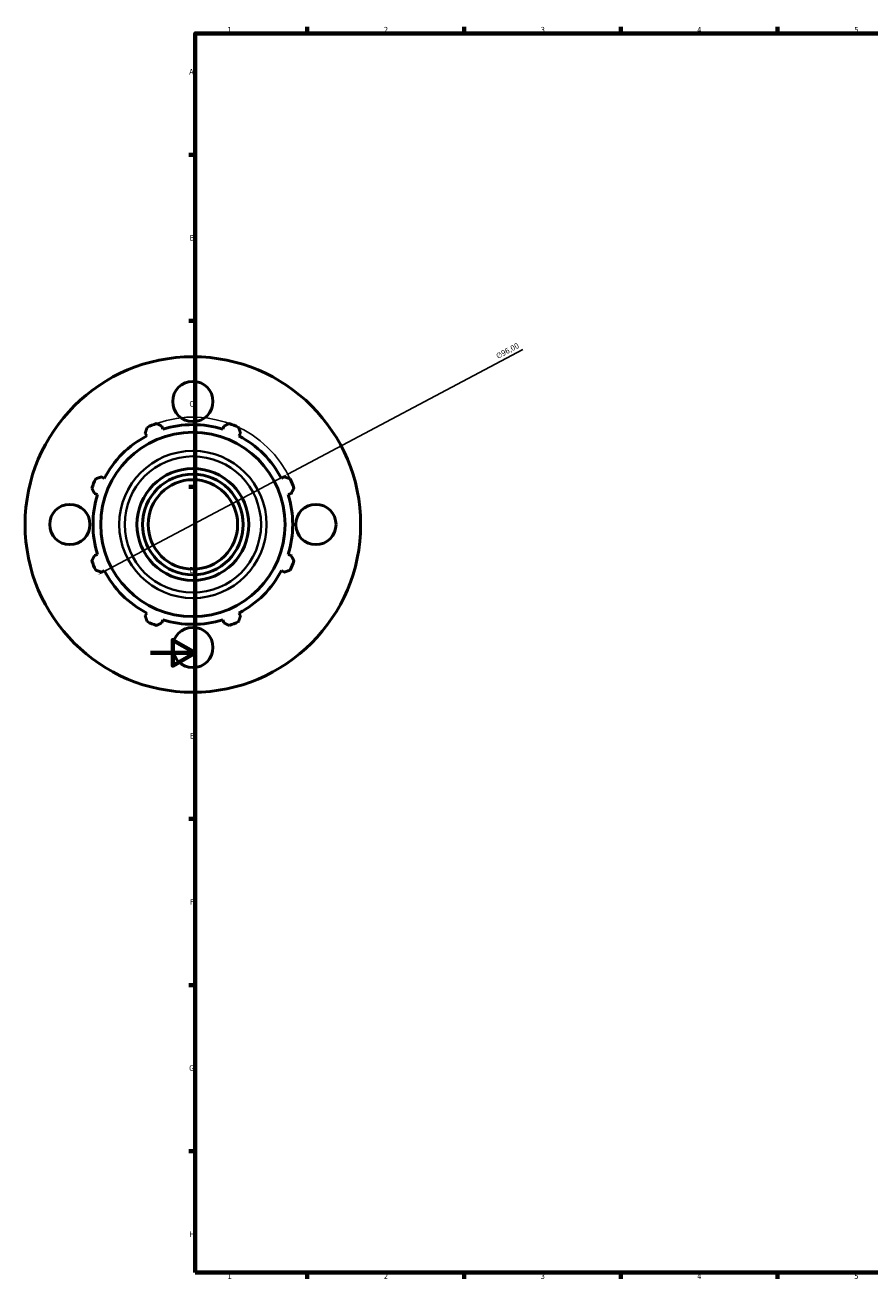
# Model space of a CAD drawing. Header units: millimetres. Extents: x -162 to 1130, y -108 to 911.
# Tile 1 of 7: x -56 to 322, y 17 to 578. Entities that reach past the tile are written whole.
import ezdxf

# ---------------------------------------------------------------- set-up
doc = ezdxf.new("R2010")
doc.units = ezdxf.units.MM
for name, color, linetype, lineweight in [('Border (ISO)', 7, 'Continuous', 70), ('Dimension (ISO)', 7, 'Continuous', 25), ('Visible (ISO)', 7, 'Continuous', 50), ('Visible Narrow (ISO)', 7, 'Continuous', 35)]:
    doc.layers.add(name, color=color, linetype=linetype, lineweight=lineweight)
doc.styles.add('Note Text (ISO)', font='tahoma.ttf')
doc.dimstyles.new('Default (ISO)', dxfattribs={"dimtxt": 2.5, "dimasz": 2.5, "dimexe": 3.175, "dimexo": 0, "dimgap": 0.762, "dimtad": 1, "dimrnd": 1e-08, "dimzin": 0, "dimtxsty": 'Note Text (ISO)', "dimcen": 0.09, "dimdle": 10, "dimclrd": 256, "dimclre": 256, "dimclrt": 232, "dimazin": 0, "dimtfac": 1.40208, "dimtmove": 0, "dimatfit": 3, "dimfxl": 1, "dimtolj": 1, "dimtzin": 0, "dimlwd": -1, "dimlwe": -1, "dimarcsym": 0})

# ---------------------------------------------------------------- blocks, each defined once
blk = doc.blocks.new('Borders Default Border')
at = {"layer": 'Border (ISO)'}
for p, q in [((70.08, 574), (70.08, 576.9)), ((140.17, 574), (140.17, 576.9)), ((210.25, 574), (210.25, 576.9)), ((280.33, 574), (280.33, 576.9)), ((20, 519.75), (17.1, 519.75)), ((20, 445.5), (17.1, 445.5)), ((20, 371.25), (17.1, 371.25)), ((20, 222.75), (17.1, 222.75)), ((20, 148.5), (17.1, 148.5)), ((20, 74.25), (17.1, 74.25)), ((70.08, 20), (70.08, 17.1)), ((140.17, 20), (140.17, 17.1)), ((210.25, 20), (210.25, 17.1)), ((280.33, 20), (280.33, 17.1))]:
    blk.add_line(p, q, dxfattribs=at)
at = {"layer": 'Border (ISO)', "flags": 128}
for points in [[(20, 20), (20, 574), (821, 574), (821, 20), (20, 20)], [(0, 297), (20, 297), (10, 302.77), (10, 291.23), (20, 297)]]:
    blk.add_lwpolyline(points, dxfattribs=at)
at = {"layer": 'Border (ISO)', "color": 232, "true_color": 0xca0064, "char_height": 2.5, "attachment_point": 7, "style": 'Note Text (ISO)'}
for s, insert in [('1', (34.48, 574.4)), ('2', (104.37, 574.4)), ('3', (174.43, 574.35)), ('4', (244.42, 574.4)), ('5', (314.64, 574.35)), ('A', (17.29, 555.62)), ('B', (17.59, 481.37)), ('C', (17.43, 407.08)), ('D', (17.43, 332.88)), ('E', (17.64, 258.63)), ('F', (17.7, 184.38)), ('G', (17.31, 110.08)), ('H', (17.44, 35.88)), ('1', (34.48, 17.1)), ('2', (104.37, 17.1)), ('3', (174.43, 17.05)), ('4', (244.42, 17.1)), ('5', (314.64, 17.05))]:
    blk.add_mtext(s, dxfattribs=dict(at, insert=insert))
blk = doc.blocks.new('*D13')
at = {"layer": 'Defpoints', "color": 0, "transparency": 16777216}
for p in [(61.36, 376.93), (-23.44, 331.93)]:
    blk.add_point(p, dxfattribs=at)
at = {"layer": 'Dimension (ISO)', "transparency": 16777216}
for p, q in [((61.36, 376.93), (166.39, 432.66)), ((-21.23, 333.1), (59.15, 375.75))]:
    blk.add_line(p, q, dxfattribs=at)
blk.add_arc((18.96, 354.43), 48, 24.162, 109.792, dxfattribs=at)
for points in [[(58.96, 376.12), (59.35, 375.39), (61.36, 376.93)], [(-21.43, 333.47), (-21.04, 332.73), (-23.44, 331.93)]]:
    blk.add_solid(points, dxfattribs=at)
at = {"layer": 'Dimension (ISO)', "color": 232, "true_color": 0xca0064, "transparency": 16777216, "insert": (154.15, 430.67), "char_height": 2.5, "attachment_point": 1, "rotation": 27.9519, "style": 'Note Text (ISO)'}
blk.add_mtext('\\A1;∅96,00', dxfattribs=at)

msp = doc.modelspace()

# ---------------------------------------------------------------- linework, layer by layer
at = {"layer": 'Visible (ISO)'}
for p, q in [((5.535, 397.001), (5.102, 398.375)), ((32.815, 398.375), (32.382, 397.001)), ((-2.319, 395.301), (-1.654, 394.024)), ((39.571, 394.024), (40.236, 395.301)), ((-20.638, 375.04), (-21.915, 375.705)), ((59.832, 375.705), (58.555, 375.04)), ((-24.989, 368.284), (-23.615, 367.851)), ((61.532, 367.851), (62.906, 368.284)), ((-23.615, 341.004), (-24.989, 340.571)), ((62.906, 340.571), (61.532, 341.004)), ((-21.915, 333.15), (-20.638, 333.815)), ((58.555, 333.815), (59.832, 333.15)), ((-1.654, 314.831), (-2.319, 313.554)), ((40.236, 313.554), (39.571, 314.831)), ((5.102, 310.48), (5.535, 311.853)), ((32.382, 311.853), (32.815, 310.48))]:
    msp.add_line(p, q, dxfattribs=at)
for centre, radius in [((18.959, 354.427), 75), ((18.959, 409.427), 9), ((18.959, 354.427), 41.206), ((18.959, 354.427), 25), ((18.959, 354.427), 22.5), ((18.959, 354.427), 20), ((-36.041, 354.427), 9), ((73.959, 354.427), 9), ((18.959, 299.427), 9)]:
    msp.add_circle(centre, radius, dxfattribs=at)
for radius, start, end in [(48, 109.79198, 115.20802), (44.64, 72.5, 107.5), (48, 64.79198, 70.20802), (44.64, 117.5, 152.5), (44.64, 27.5, 62.5), (48, 154.79198, 160.20802), (48, 19.79198, 25.20802), (44.64, 162.5, 197.5), (44.64, 342.5, 17.5), (48, 199.79198, 205.20802), (48, 334.79198, 340.20802), (44.64, 207.5, 242.5), (44.64, 297.5, 332.5), (48, 244.79198, 250.20802), (44.64, 252.5, 287.5), (48, 289.79198, 295.20802)]:
    msp.add_arc((18.959, 354.427), radius, start, end, dxfattribs=at)
for points, weights in [([(2.705, 399.592), (3.928, 398.971), (5.102, 398.375)], [1, 1.00163241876, 1.00244850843]), ([(32.815, 398.375), (33.989, 398.971), (35.212, 399.592)], [1.00244850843, 1.00163241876, 1]), ([(-2.319, 395.301), (-1.91, 396.552), (-1.485, 397.856)], [1.00244850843, 1.00163241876, 1]), ([(39.402, 397.856), (39.827, 396.552), (40.236, 395.301)], [1, 1.00163241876, 1.00244850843]), ([(-24.47, 374.871), (-23.167, 375.296), (-21.915, 375.705)], [1, 1.00163241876, 1.00244850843]), ([(59.832, 375.705), (61.084, 375.296), (62.387, 374.871)], [1.00244850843, 1.00163241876, 1]), ([(-24.989, 368.284), (-25.585, 369.458), (-26.206, 370.68)], [1.00244850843, 1.00163241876, 1]), ([(64.123, 370.68), (63.502, 369.458), (62.906, 368.284)], [1, 1.00163241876, 1.00244850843]), ([(-26.206, 338.174), (-25.585, 339.397), (-24.989, 340.571)], [1, 1.00163241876, 1.00244850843]), ([(62.906, 340.571), (63.502, 339.397), (64.123, 338.174)], [1.00244850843, 1.00163241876, 1]), ([(-21.915, 333.15), (-23.167, 333.558), (-24.47, 333.984)], [1.00244850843, 1.00163241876, 1]), ([(62.387, 333.984), (61.084, 333.558), (59.832, 333.15)], [1, 1.00163241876, 1.00244850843]), ([(-1.485, 310.999), (-1.91, 312.302), (-2.319, 313.554)], [1, 1.00163241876, 1.00244850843]), ([(5.102, 310.48), (3.928, 309.884), (2.705, 309.263)], [1.00244850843, 1.00163241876, 1]), ([(35.212, 309.263), (33.989, 309.884), (32.815, 310.48)], [1, 1.00163241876, 1.00244850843]), ([(40.236, 313.554), (39.827, 312.302), (39.402, 310.999)], [1.00244850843, 1.00163241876, 1])]:
    msp.add_rational_spline(points, weights, degree=2, dxfattribs=at)
at = {"layer": 'Visible Narrow (ISO)'}
for radius in [32.921, 30.476]:
    msp.add_circle((18.959, 354.427), radius, dxfattribs=at)

# ---------------------------------------------------------------- block references
msp.add_blockref('Borders Default Border', (0, 0))

# ---------------------------------------------------------------- dimensions: what is measured, and where the dimension line sits
at = {"layer": 'Dimension (ISO)'}
dim = msp.add_diameter_dim_2p(p1=(-23.442, 331.928), p2=(61.359, 376.926), dimstyle='Default (ISO)', override={"dimdec": 2, "dimlfac": 1, "dimtp": 0, "dimtm": 0, "dimtdec": 2, "dimatfit": 2}, dxfattribs=at)
dim.commit()
dim.dimension.update_dxf_attribs({"geometry": '*D13', "text_midpoint": (160.869, 429.73), "dimtype": 163})

doc.saveas('drawing.dxf')
